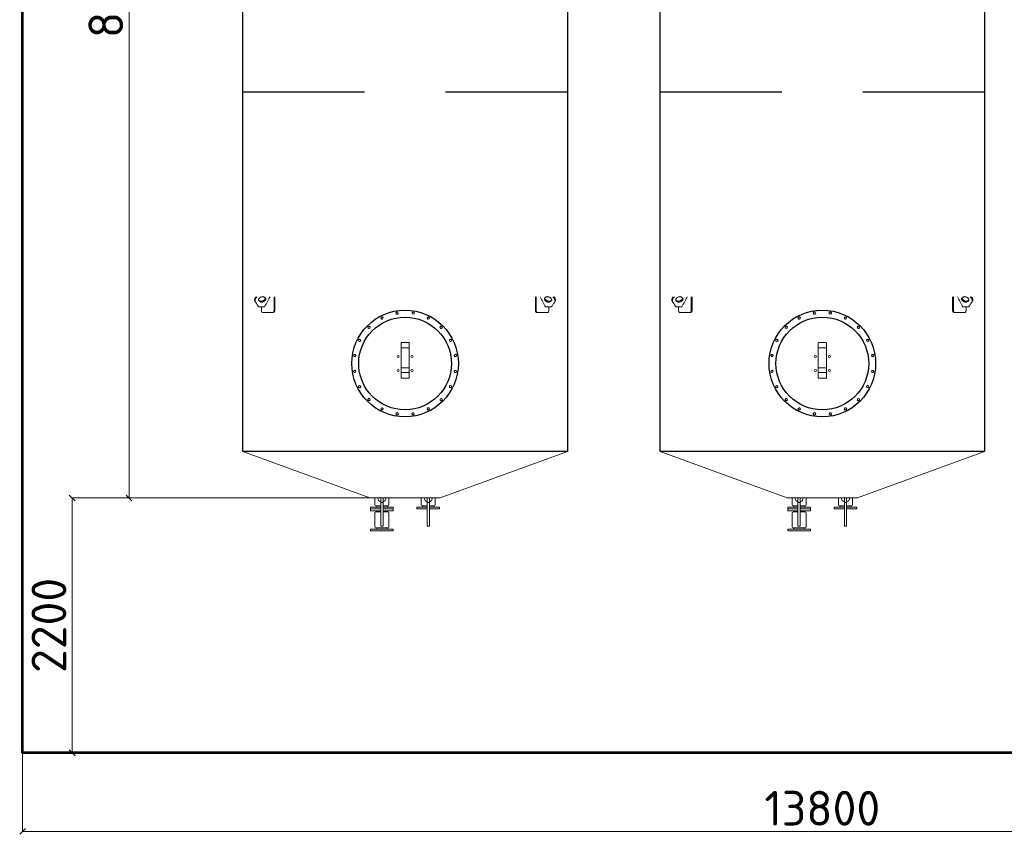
# Model space of a CAD drawing. Header units: millimetres. Extents: x -34827 to 118056, y 11959 to 116489.
# Tile 26 of 105: x 30030 to 38525, y 20990 to 28019. Entities that reach past the tile are written whole.
import ezdxf

# ---------------------------------------------------------------- set-up
doc = ezdxf.new("R2010")
doc.units = ezdxf.units.MM
doc.linetypes.add('K5LT32774', pattern=[0])
doc.layers.add('Резервуар', color=7, linetype='Continuous')
doc.styles.get("Standard").update_dxf_attribs({"font": 'isocpeur.ttf'})
doc.dimstyles.new('Размер 1000', dxfattribs={"dimtxt": 300, "dimasz": 50, "dimexe": 0.18, "dimexo": 0.0625, "dimgap": 50, "dimtad": 1, "dimdec": 0, "dimrnd": 1, "dimzin": 0, "dimdsep": 46, "dimtxsty": 'Standard', "dimblk": 'OBLIQUE', "dimcen": -0.09, "dimclrd": 5, "dimclre": 5, "dimclrt": 5, "dimadec": 0, "dimazin": 0, "dimtfac": 1, "dimtdec": 0, "dimtofl": 0, "dimtmove": 0, "dimatfit": 3, "dimldrblk": 'OBLIQUE', "dimfxl": 1, "dimtolj": 1, "dimtzin": 0, "dimlwd": 13, "dimlwe": 13, "dimarcsym": 0})

# ---------------------------------------------------------------- blocks, each defined once
blk = doc.blocks.new('*U23')
at = {"layer": 'Резервуар', "lineweight": 20}
blk.add_lwpolyline([(-3.2, 9.9), (7, 7.7), (10.2, -2.2), (3.2, -9.9), (-7, -7.7), (-10.2, 2.2), (-3.2, 9.9)], dxfattribs=at)
at = {"layer": 'Резервуар', "color": 5, "lineweight": 20}
blk.add_circle((0, 0), 8.55, dxfattribs=at)
blk = doc.blocks.new('*U20')
at = {"layer": 'Резервуар', "color": 0, "linetype": 'ByBlock', "lineweight": -2, "transparency": 16777216}
for p, rotation in [((964668.2, -2833980), 17.99999999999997), ((964936.8, -2833937.4), 341.9999999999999), ((965067.7, -2833980), 323.9999999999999), ((964556.9, -2834060.9), 36), ((965179.1, -2834060.9), 306), ((964475.9, -2834172.3), 54), ((965260, -2834172.3), 288), ((964433.4, -2834303.2), 72), ((965302.6, -2834303.2), 269.9999999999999), ((964433.4, -2834440.8), 90), ((965302.6, -2834440.8), 251.9999999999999), ((964475.9, -2834571.8), 108), ((965260, -2834571.8), 234), ((964556.9, -2834683.1), 126), ((965179.1, -2834683.1), 216), ((964668.2, -2834764), 144), ((964799.1, -2834806.6), 162), ((964936.8, -2834806.6), 180), ((965067.7, -2834764), 197.9999999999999)]:
    blk.add_blockref('*U23', p, dxfattribs=dict(at, rotation=rotation))
blk.add_blockref('*U23', (964799.1, -2833937.4), dxfattribs=at)
blk = doc.blocks.new('*U21')
at = {"layer": 'Резервуар', "lineweight": 20}
blk.add_lwpolyline([(-3.2, 9.9), (7, 7.7), (10.2, -2.2), (3.2, -9.9), (-7, -7.7), (-10.2, 2.2), (-3.2, 9.9)], dxfattribs=at)
at = {"layer": 'Резервуар', "color": 5, "lineweight": 20}
blk.add_circle((0, 0), 8.55, dxfattribs=at)
blk = doc.blocks.new('*U22')
at = {"layer": 'Резервуар', "color": 0, "linetype": 'ByBlock', "lineweight": -2, "transparency": 16777216}
for p, rotation in [((964668.2, -2833980), 17.99999999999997), ((964936.8, -2833937.4), 341.9999999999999), ((965067.7, -2833980), 323.9999999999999), ((964556.9, -2834060.9), 36), ((965179.1, -2834060.9), 306), ((964475.9, -2834172.3), 54), ((965260, -2834172.3), 288), ((964433.4, -2834303.2), 72), ((965302.6, -2834303.2), 269.9999999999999), ((964433.4, -2834440.8), 90), ((965302.6, -2834440.8), 251.9999999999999), ((964475.9, -2834571.8), 108), ((965260, -2834571.8), 234), ((964556.9, -2834683.1), 126), ((965179.1, -2834683.1), 216), ((964668.2, -2834764), 144), ((964799.1, -2834806.6), 162), ((964936.8, -2834806.6), 180), ((965067.7, -2834764), 197.9999999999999)]:
    blk.add_blockref('*U21', p, dxfattribs=dict(at, rotation=rotation))
blk.add_blockref('*U21', (964799.1, -2833937.4), dxfattribs=at)
blk = doc.blocks.new('_Oblique')
at = {"color": 0, "linetype": 'ByBlock', "lineweight": -2}
blk.add_line((-0.5, -0.5), (0.5, 0.5), dxfattribs=at)
blk = doc.blocks.new('*D33')
at = {"color": 5, "lineweight": 13, "transparency": 16777216}
for p, q in [((30055.2, 21692.5), (30055.2, 21014.9)), ((43855.2, 21692.5), (43855.2, 21014.9)), ((30055.2, 21015), (43855.2, 21015))]:
    blk.add_line(p, q, dxfattribs=at)
at = {"layer": 'Defpoints', "color": 0, "transparency": 16777216}
for p in [(30055.2, 21692.6), (43855.2, 21692.6), (43855.2, 21015)]:
    blk.add_point(p, dxfattribs=at)
at = {"color": 5, "lineweight": 13, "transparency": 16777216, "xscale": 50, "yscale": 50, "zscale": 50, "rotation": 180}
blk.add_blockref('_Oblique', (30055.2, 21015), dxfattribs=at)
at = {"color": 5, "lineweight": 13, "transparency": 16777216, "xscale": 50, "yscale": 50, "zscale": 50}
blk.add_blockref('_Oblique', (43855.2, 21015), dxfattribs=at)
at = {"color": 5, "transparency": 16777216, "insert": (36955.2, 21215), "char_height": 300, "attachment_point": 5}
blk.add_mtext('\\A1;13800', dxfattribs=at)
blk = doc.blocks.new('*D30')
at = {"color": 5, "lineweight": 13, "transparency": 16777216}
for p, q in [((33355.2, 23892.6), (30482.3, 23892.6)), ((30482.5, 23892.6), (30482.5, 21692.6)), ((33355.2, 21692.6), (30482.3, 21692.6))]:
    blk.add_line(p, q, dxfattribs=at)
at = {"layer": 'Defpoints', "color": 0, "transparency": 16777216}
for p in [(33355.2, 23892.6), (30482.5, 21692.6), (33355.2, 21692.6)]:
    blk.add_point(p, dxfattribs=at)
at = {"color": 5, "lineweight": 13, "transparency": 16777216, "xscale": 50, "yscale": 50, "zscale": 50}
for p, rotation in [((30482.5, 23892.6), 90), ((30482.5, 21692.6), 270)]:
    blk.add_blockref('_Oblique', p, dxfattribs=dict(at, rotation=rotation))
at = {"color": 5, "transparency": 16777216, "insert": (30282.5, 22792.6), "char_height": 300, "attachment_point": 5, "rotation": 90}
blk.add_mtext('\\A1;2200', dxfattribs=at)
blk = doc.blocks.new('*D31')
at = {"color": 5, "lineweight": 13, "transparency": 16777216}
for p, q in [((33051.6, 32692.6), (30973.2, 32692.6)), ((30973.4, 23892.6), (30973.4, 32692.6)), ((31075.8, 23892.6), (30973.2, 23892.6))]:
    blk.add_line(p, q, dxfattribs=at)
at = {"layer": 'Defpoints', "color": 0, "transparency": 16777216}
for p in [(30973.4, 32692.6), (33051.6, 32692.6), (31075.9, 23892.6)]:
    blk.add_point(p, dxfattribs=at)
at = {"color": 5, "lineweight": 13, "transparency": 16777216, "xscale": 50, "yscale": 50, "zscale": 50}
for p, rotation in [((30973.4, 32692.6), 90), ((30973.4, 23892.6), 270)]:
    blk.add_blockref('_Oblique', p, dxfattribs=dict(at, rotation=rotation))
at = {"color": 5, "transparency": 16777216, "insert": (30773.4, 28292.6), "char_height": 300, "attachment_point": 5, "rotation": 90}
blk.add_mtext('\\A1;8800', dxfattribs=at)

msp = doc.modelspace()

# ---------------------------------------------------------------- linework, layer by layer
at = {"lineweight": 53}
msp.add_lwpolyline([(30055.2173, 33692.6047), (43855.2173, 33692.6047), (43855.2173, 21692.6047), (30055.2173, 21692.6047)], close=True, dxfattribs=at)
at = {"layer": 'Резервуар', "color": 6}
for p, q in [((33005.2173, 27392.6047), (31955.2173, 27392.6047)), ((34755.2173, 27392.6047), (33705.2173, 27392.6047)), ((36605.2173, 27392.6047), (35555.2173, 27392.6047)), ((38355.2173, 27392.6047), (37305.2173, 27392.6047))]:
    msp.add_line(p, q, dxfattribs=at)
at = {"layer": 'Резервуар', "color": 6, "lineweight": 20}
for p, q in [((33105.2173, 23823.6047), (33105.2173, 23813.6047)), ((33205.2173, 23823.6047), (33205.2173, 23813.6047)), ((36705.2173, 23823.6047), (36705.2173, 23813.6047)), ((36805.2173, 23823.6047), (36805.2173, 23813.6047)), ((33105.2173, 23623.6047), (33105.2173, 23633.6047)), ((33205.2173, 23623.6047), (33205.2173, 23633.6047)), ((36705.2173, 23623.6047), (36705.2173, 23633.6047)), ((36805.2173, 23623.6047), (36805.2173, 23633.6047))]:
    msp.add_line(p, q, dxfattribs=at)
at = {"layer": 'Резервуар', "color": 6, "linetype": 'K5LT32774', "lineweight": 20}
for p, q in [((33605.2173, 23823.6047), (33605.2173, 23813.6047)), ((37205.2173, 23823.6047), (37205.2173, 23813.6047))]:
    msp.add_line(p, q, dxfattribs=at)
at = {"layer": 'Резервуар', "color": 6}
for points in [[(31955.2173, 24292.6047), (31955.2173, 32292.6047), (34755.2173, 32292.6047), (34755.2173, 24292.6047)], [(35555.2173, 24292.6047), (35555.2173, 32292.6047), (38355.2173, 32292.6047), (38355.2173, 24292.6047)]]:
    msp.add_lwpolyline(points, close=True, dxfattribs=at)
at = {"layer": 'Резервуар', "color": 6, "lineweight": 20}
for points in [[(33320.2173, 25229.4961), (33320.2173, 25223.7833), (33320.2173, 25186.3181)], [(36920.2173, 25229.4961), (36920.2173, 25223.7833), (36920.2173, 25186.3181)], [(33320.2173, 24975.0068), (33320.2173, 24925.2858), (33390.2173, 24925.2858), (33390.2173, 24975.0068), (33390.2173, 25014.2016)], [(33320.2173, 25014.2016), (33320.2173, 24975.0068), (33390.2173, 24975.0068)], [(36920.2173, 24975.0068), (36920.2173, 24925.2858), (36990.2173, 24925.2858), (36990.2173, 24975.0068), (36990.2173, 25014.2016)], [(36920.2173, 25014.2016), (36920.2173, 24975.0068), (36990.2173, 24975.0068)], [(31955.2173, 24292.6047), (33051.6227, 23892.6047), (33658.8119, 23892.6047), (34755.2173, 24292.6047)], [(35555.2173, 24292.6047), (36651.6227, 23892.6047), (37258.8119, 23892.6047), (38355.2173, 24292.6047)], [(33165.2173, 23647.6047), (33165.2173, 23853.6047), (33145.2173, 23853.6047), (33145.2173, 23647.6047), (33165.2173, 23647.6047), (33165.2173, 23853.6047), (33165.2173, 23892.6047)], [(33145.2173, 23647.6047), (33145.2173, 23853.6047), (33145.2173, 23892.6047)], [(33545.2173, 23853.6047), (33545.2173, 23647.6047), (33565.2173, 23647.6047), (33565.2173, 23853.6047), (33565.2173, 23892.6047)], [(36765.2173, 23647.6047), (36765.2173, 23853.6047), (36745.2173, 23853.6047), (36745.2173, 23647.6047), (36765.2173, 23647.6047), (36765.2173, 23853.6047), (36765.2173, 23892.6047)], [(36745.2173, 23647.6047), (36745.2173, 23853.6047), (36745.2173, 23892.6047)], [(37145.2173, 23853.6047), (37145.2173, 23647.6047), (37165.2173, 23647.6047), (37165.2173, 23853.6047), (37165.2173, 23892.6047)], [(33145.2173, 23797.6047), (33057.2173, 23797.6047), (33057.2173, 23813.6047), (33145.2173, 23813.6047)], [(33057.2173, 23813.6047), (33057.2173, 23797.6047), (33057.2173, 23781.6047), (33145.2173, 23781.6047)], [(33165.2173, 23813.6047), (33253.2173, 23813.6047), (33253.2173, 23797.6047), (33165.2173, 23797.6047)], [(33253.2173, 23813.6047), (33253.2173, 23797.6047), (33253.2173, 23781.6047), (33165.2173, 23781.6047)], [(33545.2173, 23797.6047), (33457.2173, 23797.6047), (33457.2173, 23813.6047), (33545.2173, 23813.6047)], [(33565.2173, 23813.6047), (33653.2173, 23813.6047), (33653.2173, 23797.6047), (33565.2173, 23797.6047)], [(36745.2173, 23797.6047), (36657.2173, 23797.6047), (36657.2173, 23813.6047), (36745.2173, 23813.6047)], [(36657.2173, 23813.6047), (36657.2173, 23797.6047), (36657.2173, 23781.6047), (36745.2173, 23781.6047)], [(36765.2173, 23813.6047), (36853.2173, 23813.6047), (36853.2173, 23797.6047), (36765.2173, 23797.6047)], [(36853.2173, 23813.6047), (36853.2173, 23797.6047), (36853.2173, 23781.6047), (36765.2173, 23781.6047)], [(37145.2173, 23797.6047), (37057.2173, 23797.6047), (37057.2173, 23813.6047), (37145.2173, 23813.6047)], [(37165.2173, 23813.6047), (37253.2173, 23813.6047), (37253.2173, 23797.6047), (37165.2173, 23797.6047)]]:
    msp.add_lwpolyline(points, dxfattribs=at)
for points in [[(33095.2173, 23892.6047), (33095.2173, 23833.6047, 0.414213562), (33105.2173, 23823.6047), (33145.2173, 23823.6047)], [(33215.2173, 23892.6047), (33215.2173, 23833.6047, -0.414213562), (33205.2173, 23823.6047), (33165.2173, 23823.6047)], [(33495.2173, 23892.6047), (33495.2173, 23833.6047, 0.414213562), (33505.2173, 23823.6047), (33545.2173, 23823.6047), (33505.2173, 23823.6047), (33505.2173, 23813.6047)], [(33565.2173, 23823.6047), (33605.2173, 23823.6047, 0.414213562), (33615.2173, 23833.6047), (33615.2173, 23892.6047)], [(36695.2173, 23892.6047), (36695.2173, 23833.6047, 0.414213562), (36705.2173, 23823.6047), (36745.2173, 23823.6047)], [(36815.2173, 23892.6047), (36815.2173, 23833.6047, -0.414213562), (36805.2173, 23823.6047), (36765.2173, 23823.6047)], [(37095.2173, 23892.6047), (37095.2173, 23833.6047, 0.414213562), (37105.2173, 23823.6047), (37145.2173, 23823.6047), (37105.2173, 23823.6047), (37105.2173, 23813.6047)], [(37165.2173, 23823.6047), (37205.2173, 23823.6047, 0.414213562), (37215.2173, 23833.6047), (37215.2173, 23892.6047)], [(33145.2173, 23771.6047), (33105.2173, 23771.6047, 0.413675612), (33095.2173, 23761.6047)], [(33095.2173, 23643.6047), (33095.2173, 23761.6047), (33095.2173, 23643.6047, 0.414213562), (33105.2173, 23633.6047), (33205.2173, 23633.6047, 0.414213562), (33215.2173, 23643.6047), (33215.2173, 23761.6047), (33215.2173, 23643.6047)], [(33215.2173, 23761.6047, 0.414213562), (33205.2173, 23771.6047), (33165.2173, 23771.6047)], [(36745.2173, 23771.6047), (36705.2173, 23771.6047, 0.413675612), (36695.2173, 23761.6047)], [(36695.2173, 23643.6047), (36695.2173, 23761.6047), (36695.2173, 23643.6047, 0.414213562), (36705.2173, 23633.6047), (36805.2173, 23633.6047, 0.414213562), (36815.2173, 23643.6047), (36815.2173, 23761.6047), (36815.2173, 23643.6047)], [(36815.2173, 23761.6047, 0.414213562), (36805.2173, 23771.6047), (36765.2173, 23771.6047)]]:
    msp.add_lwpolyline(points, format="xyb", dxfattribs=at)
at = {"layer": 'Резервуар', "color": 6, "linetype": 'K5LT32774', "lineweight": 20}
for points in [[(33565.2173, 23853.6047), (33545.2173, 23853.6047), (33545.2173, 23892.6047)], [(37165.2173, 23853.6047), (37145.2173, 23853.6047), (37145.2173, 23892.6047)]]:
    msp.add_lwpolyline(points, dxfattribs=at)
at = {"layer": 'Резервуар', "color": 6, "lineweight": 20}
for points in [[(33105.2173, 23781.6047), (33105.2173, 23771.6047)], [(33205.2173, 23781.6047), (33205.2173, 23771.6047)], [(36705.2173, 23781.6047), (36705.2173, 23771.6047)], [(36805.2173, 23781.6047), (36805.2173, 23771.6047)], [(33057.2173, 23623.6047), (33057.2173, 23607.6047), (33253.2173, 23607.6047), (33253.2173, 23623.6047)], [(36657.2173, 23623.6047), (36657.2173, 23607.6047), (36853.2173, 23607.6047), (36853.2173, 23623.6047)]]:
    msp.add_lwpolyline(points, close=True, dxfattribs=at)
at = {"layer": 'Резервуар', "color": 6, "lineweight": 30}
for centre, radius in [((33355.2173, 25052.6047), 460), ((36955.2173, 25052.6047), 460), ((33355.2173, 25052.6047), 400), ((36955.2173, 25052.6047), 400)]:
    msp.add_circle(centre, radius, dxfattribs=at)
at = {"layer": 'Резервуар', "color": 6, "lineweight": 20}
for centre in [(33295.1132, 25112.7087), (33415.3214, 25112.7087), (36895.1132, 25112.7087), (37015.3214, 25112.7087), (33295.1132, 24992.5006), (33415.3214, 24992.5006), (36895.1132, 24992.5006), (37015.3214, 24992.5006)]:
    msp.add_circle(centre, 9, dxfattribs=at)
for centre, start, end in [((33155.2173, 23892.6047), 180, 253.3984504), ((33155.2173, 23892.6047), 286.6015496, 0), ((33555.2173, 23892.6047), 180, 253.3984504), ((33555.2173, 23892.6047), 286.6015496, 0), ((36755.2173, 23892.6047), 180, 253.3984504), ((36755.2173, 23892.6047), 286.6015496, 0), ((37155.2173, 23892.6047), 180, 253.3984504), ((37155.2173, 23892.6047), 286.6015496, 0)]:
    msp.add_arc(centre, 35, start, end, dxfattribs=at)
for points, knots in [([(32068.6309, 25627.6047), (32067.3273, 25626.0423), (32064.3965, 25622.1951), (32060.6945, 25615.8783), (32058.0509, 25608.8555), (32057.0274, 25602.245), (32057.4409, 25596.0664), (32059.0248, 25592.486), (32059.796, 25590.7428), (32068.8986, 25576.5716), (32078.0012, 25562.4004), (32087.1038, 25548.2292), (32088.3922, 25546.7322), (32090.7407, 25544.0033), (32097.3039, 25540.8381), (32102.5069, 25540.4448), (32106.0909, 25540.1739), (32118.1654, 25540.1739), (32130.2399, 25540.1739), (32142.3144, 25540.1739), (32160.1574, 25572.7707), (32178.0004, 25605.3675), (32190.1726, 25627.6047)], [2.836165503, 2.836165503, 2.836165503, 2.836165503, 2.897153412, 2.980999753, 3.054971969, 3.12077204, 3.180650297, 3.237462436, 3.237462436, 3.237462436, 4.237462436, 4.237462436, 4.237462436, 4.296097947, 4.344350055, 4.451166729, 4.451166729, 4.451166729, 5.451166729, 5.451166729, 5.451166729, 6.451166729, 6.451166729, 6.451166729, 6.451166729]), ([(32079.2447, 25627.6047), (32077.6831, 25626.1601), (32073.9373, 25622.4147), (32068.8411, 25616.1035), (32064.5651, 25608.8072), (32061.9215, 25601.7844), (32060.898, 25595.1739), (32061.2374, 25590.1013), (32062.112, 25587.4486), (32062.3958, 25586.6954)], [8.1896333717, 8.1896333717, 8.1896333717, 8.1896333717, 8.2534066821, 8.3483201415, 8.4321664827, 8.5061386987, 8.5719387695, 8.6318170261, 8.6559622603, 8.6559622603, 8.6559622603, 8.6559622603]), ([(32148.4985, 25619.3461), (32149.5964, 25618.4757), (32152.0473, 25616.5326), (32153.6146, 25611.9508), (32153.1824, 25607.0018), (32151.2127, 25602.0524), (32147.6277, 25596.9243), (32142.384, 25591.8663), (32135.6573, 25587.3607), (32128.0874, 25584.0364), (32120.5817, 25582.2832), (32114.0367, 25582.2193), (32109.4066, 25583.2541), (32107.254, 25584.4801), (32106.6065, 25584.8489), (32102.7624, 25587.3246), (32098.9184, 25589.8002), (32095.0743, 25592.2759), (32093.9764, 25593.1463), (32091.5254, 25595.0893), (32089.9582, 25599.6712), (32090.3904, 25604.6202), (32092.3601, 25609.5696), (32095.945, 25614.6974), (32101.1893, 25619.7568), (32107.9133, 25624.2562), (32115.4935, 25627.6045), (32122.9407, 25629.2739), (32130.3245, 25629.603), (32134.6501, 25627.7599), (32136.9663, 25626.773), (32140.8104, 25624.2974), (32144.6544, 25621.8217), (32148.4985, 25619.3461)], [0, 0, 0, 0, 0.041440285, 0.092509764, 0.136737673, 0.188598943, 0.250358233, 0.323169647, 0.405938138, 0.491962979, 0.569936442, 0.635369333, 0.68721333, 0.709517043, 0.709517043, 0.709517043, 1.709517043, 1.709517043, 1.709517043, 1.750957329, 1.802026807, 1.846254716, 1.898115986, 1.959875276, 2.03268669, 2.115455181, 2.201480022, 2.279453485, 2.344107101, 2.41863584, 2.41863584, 2.41863584, 3.41863584, 3.41863584, 3.41863584, 3.41863584]), ([(32149.4497, 25618.5808), (32149.5814, 25617.1653), (32149.286, 25614.008), (32147.3422, 25609.1235), (32143.7571, 25603.9954), (32138.5134, 25598.9374), (32131.7867, 25594.4317), (32124.2168, 25591.1075), (32116.7111, 25589.3543), (32110.1661, 25589.2904), (32105.5361, 25590.3252), (32103.3834, 25591.5512), (32102.7359, 25591.92), (32098.8918, 25594.3956), (32095.0478, 25596.8713), (32091.2037, 25599.3469), (32090.8897, 25599.5711), (32090.5756, 25599.7953), (32090.2616, 25600.0194)], [0, 0, 0, 0, 0.042158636, 0.094019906, 0.155779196, 0.22859061, 0.311359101, 0.397383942, 0.475357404, 0.540790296, 0.592634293, 0.614938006, 0.614938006, 0.614938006, 1.614938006, 1.614938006, 1.614938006, 2.614938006, 2.614938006, 2.614938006, 2.614938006]), ([(32231.2173, 25627.6047), (32231.2173, 25589.2713), (32231.2173, 25550.938), (32231.2173, 25512.6047), (32231.2173, 25511.7656), (32231.1558, 25510.1541), (32230.9167, 25508.0283), (32230.6121, 25506.2955), (32230.2409, 25504.6644), (32229.7547, 25502.9968), (32229.1359, 25501.3325), (32228.4874, 25499.9036), (32227.8163, 25498.659), (32227.1106, 25497.5452), (32226.3167, 25496.4788), (32225.4388, 25495.4946), (32224.572, 25494.7041), (32223.7258, 25494.0664), (32223.0135, 25493.6281), (32222.2897, 25493.2679), (32221.807, 25493.0752), (32221.2918, 25492.904), (32220.8266, 25492.7777), (32220.2047, 25492.6639), (32219.6794, 25492.6132), (32219.3444, 25492.6047), (32219.2251, 25492.6047), (32217.1022, 25492.6047), (32214.9793, 25492.6047), (32212.8564, 25492.6047), (32213.2925, 25492.6047), (32214.1021, 25492.6797), (32215.2818, 25492.9936), (32216.3188, 25493.4415), (32217.2626, 25493.9995), (32218.1062, 25494.6239), (32218.8071, 25495.2527), (32219.4817, 25495.9494), (32220.2106, 25496.8082), (32221.1345, 25498.1127), (32222.0346, 25499.7051), (32222.7606, 25501.3203), (32223.3201, 25502.8236), (32223.7756, 25504.3065), (32224.2068, 25506.0744), (32224.4886, 25507.6643), (32224.728, 25509.5816), (32224.8322, 25511.1017), (32224.8492, 25512.2888), (32224.8492, 25512.6047)], [4.28125, 4.28125, 4.28125, 4.28125, 5, 5, 5, 5.080128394, 5.153904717, 5.206146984, 5.252313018, 5.320236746, 5.382728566, 5.438760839, 5.490849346, 5.542115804, 5.593097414, 5.652841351, 5.710276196, 5.750312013, 5.800934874, 5.831428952, 5.870863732, 5.880286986, 5.915805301, 5.946869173, 5.981143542, 6, 6, 6, 7, 7, 7, 7.070109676, 7.130029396, 7.191234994, 7.241266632, 7.289810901, 7.338315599, 7.367962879, 7.416097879, 7.480180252, 7.560174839, 7.624226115, 7.672298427, 7.728683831, 7.78293711, 7.854167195, 7.886619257, 7.969832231, 8, 8, 8, 8]), ([(34479.2173, 25627.6047), (34479.2173, 25589.2713), (34479.2173, 25550.938), (34479.2173, 25512.6047), (34479.2173, 25511.7656), (34479.2788, 25510.1541), (34479.5179, 25508.0283), (34479.8224, 25506.2955), (34480.1937, 25504.6644), (34480.6799, 25502.9968), (34481.2987, 25501.3325), (34481.9472, 25499.9036), (34482.6182, 25498.659), (34483.324, 25497.5452), (34484.1179, 25496.4788), (34484.9958, 25495.4946), (34485.8626, 25494.7041), (34486.7088, 25494.0664), (34487.4211, 25493.6281), (34488.1449, 25493.2679), (34488.6275, 25493.0752), (34489.1428, 25492.904), (34489.608, 25492.7777), (34490.2299, 25492.6639), (34490.7552, 25492.6132), (34491.0901, 25492.6047), (34491.2095, 25492.6047), (34493.3324, 25492.6047), (34495.4553, 25492.6047), (34497.5782, 25492.6047), (34497.1421, 25492.6047), (34496.3325, 25492.6797), (34495.1528, 25492.9936), (34494.1157, 25493.4415), (34493.1719, 25493.9995), (34492.3284, 25494.6239), (34491.6275, 25495.2527), (34490.9528, 25495.9494), (34490.224, 25496.8082), (34489.3001, 25498.1127), (34488.4, 25499.7051), (34487.6739, 25501.3203), (34487.1145, 25502.8236), (34486.659, 25504.3065), (34486.2277, 25506.0744), (34485.946, 25507.6643), (34485.7066, 25509.5816), (34485.6024, 25511.1017), (34485.5854, 25512.2888), (34485.5854, 25512.6047)], [4.28125, 4.28125, 4.28125, 4.28125, 5, 5, 5, 5.080128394, 5.153904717, 5.206146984, 5.252313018, 5.320236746, 5.382728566, 5.438760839, 5.490849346, 5.542115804, 5.593097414, 5.652841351, 5.710276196, 5.750312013, 5.800934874, 5.831428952, 5.870863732, 5.880286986, 5.915805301, 5.946869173, 5.981143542, 6, 6, 6, 7, 7, 7, 7.070109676, 7.130029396, 7.191234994, 7.241266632, 7.289810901, 7.338315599, 7.367962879, 7.416097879, 7.480180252, 7.560174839, 7.624226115, 7.672298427, 7.728683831, 7.78293711, 7.854167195, 7.886619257, 7.969832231, 8, 8, 8, 8]), ([(34641.8037, 25627.6047), (34643.1073, 25626.0423), (34646.0381, 25622.1951), (34649.74, 25615.8783), (34652.3837, 25608.8555), (34653.4072, 25602.245), (34652.9937, 25596.0664), (34651.4098, 25592.486), (34650.6386, 25590.7428), (34641.536, 25576.5716), (34632.4334, 25562.4004), (34623.3307, 25548.2292), (34622.0424, 25546.7322), (34619.6938, 25544.0033), (34613.1307, 25540.8381), (34607.9277, 25540.4448), (34604.3437, 25540.1739), (34592.2692, 25540.1739), (34580.1947, 25540.1739), (34568.1202, 25540.1739), (34552.1675, 25569.3175), (34536.2147, 25598.4611), (34520.262, 25627.6047)], [2.836165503, 2.836165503, 2.836165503, 2.836165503, 2.897153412, 2.980999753, 3.054971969, 3.12077204, 3.180650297, 3.237462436, 3.237462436, 3.237462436, 4.237462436, 4.237462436, 4.237462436, 4.296097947, 4.344350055, 4.451166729, 4.451166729, 4.451166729, 5.451166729, 5.451166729, 5.451166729, 6.34522909, 6.34522909, 6.34522909, 6.34522909]), ([(34561.9361, 25619.3461), (34560.8382, 25618.4757), (34558.3872, 25616.5326), (34556.82, 25611.9508), (34557.2522, 25607.0018), (34559.2218, 25602.0524), (34562.8069, 25596.9243), (34568.0506, 25591.8663), (34574.7772, 25587.3607), (34582.3472, 25584.0364), (34589.8529, 25582.2832), (34596.3979, 25582.2193), (34601.0279, 25583.2541), (34603.1806, 25584.4801), (34603.8281, 25584.8489), (34607.6722, 25587.3246), (34611.5162, 25589.8002), (34615.3603, 25592.2759), (34616.4582, 25593.1463), (34618.9091, 25595.0893), (34620.4764, 25599.6712), (34620.0442, 25604.6202), (34618.0745, 25609.5696), (34614.4896, 25614.6974), (34609.2453, 25619.7568), (34602.5213, 25624.2562), (34594.9411, 25627.6045), (34587.4939, 25629.2739), (34580.1101, 25629.603), (34575.7845, 25627.7599), (34573.4683, 25626.773), (34569.6242, 25624.2974), (34565.7802, 25621.8217), (34561.9361, 25619.3461)], [0, 0, 0, 0, 0.041440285, 0.092509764, 0.136737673, 0.188598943, 0.250358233, 0.323169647, 0.405938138, 0.491962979, 0.569936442, 0.635369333, 0.68721333, 0.709517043, 0.709517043, 0.709517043, 1.709517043, 1.709517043, 1.709517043, 1.750957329, 1.802026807, 1.846254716, 1.898115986, 1.959875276, 2.03268669, 2.115455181, 2.201480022, 2.279453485, 2.344107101, 2.41863584, 2.41863584, 2.41863584, 3.41863584, 3.41863584, 3.41863584, 3.41863584]), ([(34560.9849, 25618.5808), (34560.8531, 25617.1653), (34561.1486, 25614.008), (34563.0924, 25609.1235), (34566.6775, 25603.9954), (34571.9212, 25598.9374), (34578.6478, 25594.4317), (34586.2178, 25591.1075), (34593.7235, 25589.3543), (34600.2685, 25589.2904), (34604.8985, 25590.3252), (34607.0512, 25591.5512), (34607.6987, 25591.92), (34611.5428, 25594.3956), (34615.3868, 25596.8713), (34619.2309, 25599.3469), (34619.5449, 25599.5711), (34619.8589, 25599.7953), (34620.173, 25600.0194)], [0, 0, 0, 0, 0.042158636, 0.094019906, 0.155779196, 0.22859061, 0.311359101, 0.397383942, 0.475357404, 0.540790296, 0.592634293, 0.614938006, 0.614938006, 0.614938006, 1.614938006, 1.614938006, 1.614938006, 2.614938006, 2.614938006, 2.614938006, 2.614938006]), ([(34631.1899, 25627.6047), (34632.7515, 25626.1601), (34636.4973, 25622.4147), (34641.5935, 25616.1035), (34645.8695, 25608.8072), (34648.5131, 25601.7844), (34649.5366, 25595.1739), (34649.1971, 25590.1013), (34648.3226, 25587.4486), (34648.0388, 25586.6954)], [8.1896333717, 8.1896333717, 8.1896333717, 8.1896333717, 8.2534066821, 8.3483201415, 8.4321664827, 8.5061386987, 8.5719387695, 8.6318170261, 8.6559622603, 8.6559622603, 8.6559622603, 8.6559622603]), ([(35668.6309, 25627.6047), (35667.3273, 25626.0423), (35664.3965, 25622.1951), (35660.6945, 25615.8783), (35658.0509, 25608.8555), (35657.0274, 25602.245), (35657.4409, 25596.0664), (35659.0248, 25592.486), (35659.796, 25590.7428), (35668.8986, 25576.5716), (35678.0012, 25562.4004), (35687.1038, 25548.2292), (35688.3922, 25546.7322), (35690.7407, 25544.0033), (35697.3039, 25540.8381), (35702.5069, 25540.4448), (35706.0909, 25540.1739), (35718.1654, 25540.1739), (35730.2399, 25540.1739), (35742.3144, 25540.1739), (35760.1574, 25572.7707), (35778.0004, 25605.3675), (35790.1726, 25627.6047)], [2.836165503, 2.836165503, 2.836165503, 2.836165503, 2.897153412, 2.980999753, 3.054971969, 3.12077204, 3.180650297, 3.237462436, 3.237462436, 3.237462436, 4.237462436, 4.237462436, 4.237462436, 4.296097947, 4.344350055, 4.451166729, 4.451166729, 4.451166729, 5.451166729, 5.451166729, 5.451166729, 6.451166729, 6.451166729, 6.451166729, 6.451166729]), ([(35679.2447, 25627.6047), (35677.6831, 25626.1601), (35673.9373, 25622.4147), (35668.8411, 25616.1035), (35664.5651, 25608.8072), (35661.9215, 25601.7844), (35660.898, 25595.1739), (35661.2374, 25590.1013), (35662.112, 25587.4486), (35662.3958, 25586.6954)], [8.1896333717, 8.1896333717, 8.1896333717, 8.1896333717, 8.2534066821, 8.3483201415, 8.4321664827, 8.5061386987, 8.5719387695, 8.6318170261, 8.6559622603, 8.6559622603, 8.6559622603, 8.6559622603]), ([(35748.4985, 25619.3461), (35749.5964, 25618.4757), (35752.0473, 25616.5326), (35753.6146, 25611.9508), (35753.1824, 25607.0018), (35751.2127, 25602.0524), (35747.6277, 25596.9243), (35742.384, 25591.8663), (35735.6573, 25587.3607), (35728.0874, 25584.0364), (35720.5817, 25582.2832), (35714.0367, 25582.2193), (35709.4066, 25583.2541), (35707.254, 25584.4801), (35706.6065, 25584.8489), (35702.7624, 25587.3246), (35698.9184, 25589.8002), (35695.0743, 25592.2759), (35693.9764, 25593.1463), (35691.5254, 25595.0893), (35689.9582, 25599.6712), (35690.3904, 25604.6202), (35692.3601, 25609.5696), (35695.945, 25614.6974), (35701.1893, 25619.7568), (35707.9133, 25624.2562), (35715.4935, 25627.6045), (35722.9407, 25629.2739), (35730.3245, 25629.603), (35734.6501, 25627.7599), (35736.9663, 25626.773), (35740.8104, 25624.2974), (35744.6544, 25621.8217), (35748.4985, 25619.3461)], [0, 0, 0, 0, 0.041440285, 0.092509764, 0.136737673, 0.188598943, 0.250358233, 0.323169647, 0.405938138, 0.491962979, 0.569936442, 0.635369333, 0.68721333, 0.709517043, 0.709517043, 0.709517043, 1.709517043, 1.709517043, 1.709517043, 1.750957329, 1.802026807, 1.846254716, 1.898115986, 1.959875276, 2.03268669, 2.115455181, 2.201480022, 2.279453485, 2.344107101, 2.41863584, 2.41863584, 2.41863584, 3.41863584, 3.41863584, 3.41863584, 3.41863584]), ([(35749.4497, 25618.5808), (35749.5814, 25617.1653), (35749.286, 25614.008), (35747.3422, 25609.1235), (35743.7571, 25603.9954), (35738.5134, 25598.9374), (35731.7867, 25594.4317), (35724.2168, 25591.1075), (35716.7111, 25589.3543), (35710.1661, 25589.2904), (35705.5361, 25590.3252), (35703.3834, 25591.5512), (35702.7359, 25591.92), (35698.8918, 25594.3956), (35695.0478, 25596.8713), (35691.2037, 25599.3469), (35690.8897, 25599.5711), (35690.5756, 25599.7953), (35690.2616, 25600.0194)], [0, 0, 0, 0, 0.042158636, 0.094019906, 0.155779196, 0.22859061, 0.311359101, 0.397383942, 0.475357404, 0.540790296, 0.592634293, 0.614938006, 0.614938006, 0.614938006, 1.614938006, 1.614938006, 1.614938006, 2.614938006, 2.614938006, 2.614938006, 2.614938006]), ([(35831.2173, 25627.6047), (35831.2173, 25589.2713), (35831.2173, 25550.938), (35831.2173, 25512.6047), (35831.2173, 25511.7656), (35831.1558, 25510.1541), (35830.9167, 25508.0283), (35830.6121, 25506.2955), (35830.2409, 25504.6644), (35829.7547, 25502.9968), (35829.1359, 25501.3325), (35828.4874, 25499.9036), (35827.8163, 25498.659), (35827.1106, 25497.5452), (35826.3167, 25496.4788), (35825.4388, 25495.4946), (35824.572, 25494.7041), (35823.7258, 25494.0664), (35823.0135, 25493.6281), (35822.2897, 25493.2679), (35821.807, 25493.0752), (35821.2918, 25492.904), (35820.8266, 25492.7777), (35820.2047, 25492.6639), (35819.6794, 25492.6132), (35819.3444, 25492.6047), (35819.2251, 25492.6047), (35817.1022, 25492.6047), (35814.9793, 25492.6047), (35812.8564, 25492.6047), (35813.2925, 25492.6047), (35814.1021, 25492.6797), (35815.2818, 25492.9936), (35816.3188, 25493.4415), (35817.2626, 25493.9995), (35818.1062, 25494.6239), (35818.8071, 25495.2527), (35819.4817, 25495.9494), (35820.2106, 25496.8082), (35821.1345, 25498.1127), (35822.0346, 25499.7051), (35822.7606, 25501.3203), (35823.3201, 25502.8236), (35823.7756, 25504.3065), (35824.2068, 25506.0744), (35824.4886, 25507.6643), (35824.728, 25509.5816), (35824.8322, 25511.1017), (35824.8492, 25512.2888), (35824.8492, 25512.6047)], [4.28125, 4.28125, 4.28125, 4.28125, 5, 5, 5, 5.080128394, 5.153904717, 5.206146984, 5.252313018, 5.320236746, 5.382728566, 5.438760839, 5.490849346, 5.542115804, 5.593097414, 5.652841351, 5.710276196, 5.750312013, 5.800934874, 5.831428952, 5.870863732, 5.880286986, 5.915805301, 5.946869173, 5.981143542, 6, 6, 6, 7, 7, 7, 7.070109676, 7.130029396, 7.191234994, 7.241266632, 7.289810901, 7.338315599, 7.367962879, 7.416097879, 7.480180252, 7.560174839, 7.624226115, 7.672298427, 7.728683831, 7.78293711, 7.854167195, 7.886619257, 7.969832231, 8, 8, 8, 8]), ([(38079.2173, 25627.6047), (38079.2173, 25589.2713), (38079.2173, 25550.938), (38079.2173, 25512.6047), (38079.2173, 25511.7656), (38079.2788, 25510.1541), (38079.5179, 25508.0283), (38079.8224, 25506.2955), (38080.1937, 25504.6644), (38080.6799, 25502.9968), (38081.2987, 25501.3325), (38081.9472, 25499.9036), (38082.6182, 25498.659), (38083.324, 25497.5452), (38084.1179, 25496.4788), (38084.9958, 25495.4946), (38085.8626, 25494.7041), (38086.7088, 25494.0664), (38087.4211, 25493.6281), (38088.1449, 25493.2679), (38088.6275, 25493.0752), (38089.1428, 25492.904), (38089.608, 25492.7777), (38090.2299, 25492.6639), (38090.7552, 25492.6132), (38091.0901, 25492.6047), (38091.2095, 25492.6047), (38093.3324, 25492.6047), (38095.4553, 25492.6047), (38097.5782, 25492.6047), (38097.1421, 25492.6047), (38096.3325, 25492.6797), (38095.1528, 25492.9936), (38094.1157, 25493.4415), (38093.1719, 25493.9995), (38092.3284, 25494.6239), (38091.6275, 25495.2527), (38090.9528, 25495.9494), (38090.224, 25496.8082), (38089.3001, 25498.1127), (38088.4, 25499.7051), (38087.6739, 25501.3203), (38087.1145, 25502.8236), (38086.659, 25504.3065), (38086.2277, 25506.0744), (38085.946, 25507.6643), (38085.7066, 25509.5816), (38085.6024, 25511.1017), (38085.5854, 25512.2888), (38085.5854, 25512.6047)], [4.28125, 4.28125, 4.28125, 4.28125, 5, 5, 5, 5.080128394, 5.153904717, 5.206146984, 5.252313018, 5.320236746, 5.382728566, 5.438760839, 5.490849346, 5.542115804, 5.593097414, 5.652841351, 5.710276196, 5.750312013, 5.800934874, 5.831428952, 5.870863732, 5.880286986, 5.915805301, 5.946869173, 5.981143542, 6, 6, 6, 7, 7, 7, 7.070109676, 7.130029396, 7.191234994, 7.241266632, 7.289810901, 7.338315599, 7.367962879, 7.416097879, 7.480180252, 7.560174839, 7.624226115, 7.672298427, 7.728683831, 7.78293711, 7.854167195, 7.886619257, 7.969832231, 8, 8, 8, 8]), ([(38241.8037, 25627.6047), (38243.1073, 25626.0423), (38246.0381, 25622.1951), (38249.74, 25615.8783), (38252.3837, 25608.8555), (38253.4072, 25602.245), (38252.9937, 25596.0664), (38251.4098, 25592.486), (38250.6386, 25590.7428), (38241.536, 25576.5716), (38232.4334, 25562.4004), (38223.3307, 25548.2292), (38222.0424, 25546.7322), (38219.6938, 25544.0033), (38213.1307, 25540.8381), (38207.9277, 25540.4448), (38204.3437, 25540.1739), (38192.2692, 25540.1739), (38180.1947, 25540.1739), (38168.1202, 25540.1739), (38152.1675, 25569.3175), (38136.2147, 25598.4611), (38120.262, 25627.6047)], [2.836165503, 2.836165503, 2.836165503, 2.836165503, 2.897153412, 2.980999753, 3.054971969, 3.12077204, 3.180650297, 3.237462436, 3.237462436, 3.237462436, 4.237462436, 4.237462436, 4.237462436, 4.296097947, 4.344350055, 4.451166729, 4.451166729, 4.451166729, 5.451166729, 5.451166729, 5.451166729, 6.34522909, 6.34522909, 6.34522909, 6.34522909]), ([(38161.9361, 25619.3461), (38160.8382, 25618.4757), (38158.3872, 25616.5326), (38156.82, 25611.9508), (38157.2522, 25607.0018), (38159.2218, 25602.0524), (38162.8069, 25596.9243), (38168.0506, 25591.8663), (38174.7772, 25587.3607), (38182.3472, 25584.0364), (38189.8529, 25582.2832), (38196.3979, 25582.2193), (38201.0279, 25583.2541), (38203.1806, 25584.4801), (38203.8281, 25584.8489), (38207.6722, 25587.3246), (38211.5162, 25589.8002), (38215.3603, 25592.2759), (38216.4582, 25593.1463), (38218.9091, 25595.0893), (38220.4764, 25599.6712), (38220.0442, 25604.6202), (38218.0745, 25609.5696), (38214.4896, 25614.6974), (38209.2453, 25619.7568), (38202.5213, 25624.2562), (38194.9411, 25627.6045), (38187.4939, 25629.2739), (38180.1101, 25629.603), (38175.7845, 25627.7599), (38173.4683, 25626.773), (38169.6242, 25624.2974), (38165.7802, 25621.8217), (38161.9361, 25619.3461)], [0, 0, 0, 0, 0.041440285, 0.092509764, 0.136737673, 0.188598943, 0.250358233, 0.323169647, 0.405938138, 0.491962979, 0.569936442, 0.635369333, 0.68721333, 0.709517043, 0.709517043, 0.709517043, 1.709517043, 1.709517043, 1.709517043, 1.750957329, 1.802026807, 1.846254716, 1.898115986, 1.959875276, 2.03268669, 2.115455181, 2.201480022, 2.279453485, 2.344107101, 2.41863584, 2.41863584, 2.41863584, 3.41863584, 3.41863584, 3.41863584, 3.41863584]), ([(38160.9849, 25618.5808), (38160.8531, 25617.1653), (38161.1486, 25614.008), (38163.0924, 25609.1235), (38166.6775, 25603.9954), (38171.9212, 25598.9374), (38178.6478, 25594.4317), (38186.2178, 25591.1075), (38193.7235, 25589.3543), (38200.2685, 25589.2904), (38204.8985, 25590.3252), (38207.0512, 25591.5512), (38207.6987, 25591.92), (38211.5428, 25594.3956), (38215.3868, 25596.8713), (38219.2309, 25599.3469), (38219.5449, 25599.5711), (38219.8589, 25599.7953), (38220.173, 25600.0194)], [0, 0, 0, 0, 0.042158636, 0.094019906, 0.155779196, 0.22859061, 0.311359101, 0.397383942, 0.475357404, 0.540790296, 0.592634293, 0.614938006, 0.614938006, 0.614938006, 1.614938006, 1.614938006, 1.614938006, 2.614938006, 2.614938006, 2.614938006, 2.614938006]), ([(38231.1899, 25627.6047), (38232.7515, 25626.1601), (38236.4973, 25622.4147), (38241.5935, 25616.1035), (38245.8695, 25608.8072), (38248.5131, 25601.7844), (38249.5366, 25595.1739), (38249.1971, 25590.1013), (38248.3226, 25587.4486), (38248.0388, 25586.6954)], [8.1896333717, 8.1896333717, 8.1896333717, 8.1896333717, 8.2534066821, 8.3483201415, 8.4321664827, 8.5061386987, 8.5719387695, 8.6318170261, 8.6559622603, 8.6559622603, 8.6559622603, 8.6559622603]), ([(32115.3723, 25540.1739), (32115.3723, 25530.9842), (32115.3723, 25521.7944), (32115.3723, 25512.6047), (32115.3723, 25511.6609), (32115.4279, 25510.0494), (32115.6284, 25507.9276), (32115.8929, 25506.0593), (32116.2603, 25504.1642), (32116.7299, 25502.3613), (32117.2454, 25500.7812), (32117.7552, 25499.4768), (32118.3142, 25498.2708), (32118.8958, 25497.2044), (32119.5914, 25496.1218), (32120.2953, 25495.2253), (32121.1779, 25494.3102), (32121.9195, 25493.7178), (32122.6699, 25493.2679), (32123.0713, 25493.0752), (32123.5006, 25492.904), (32123.8888, 25492.7777), (32124.4418, 25492.6567), (32124.8827, 25492.6103), (32125.1645, 25492.6047), (32125.2309, 25492.6047), (32154.4394, 25492.6047), (32183.6479, 25492.6047), (32212.8564, 25492.6047)], [0, 0, 0, 0, 1, 1, 1, 1.090129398, 1.153904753, 1.206147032, 1.27577862, 1.348381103, 1.400985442, 1.457045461, 1.507643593, 1.559393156, 1.609163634, 1.677663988, 1.720267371, 1.800935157, 1.83142901, 1.870864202, 1.880287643, 1.915806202, 1.946869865, 1.987516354, 2, 2, 2, 3, 3, 3, 3]), ([(34595.0623, 25540.1739), (34595.0623, 25530.9842), (34595.0623, 25521.7944), (34595.0623, 25512.6047), (34595.0623, 25511.6609), (34595.0067, 25510.0494), (34594.8062, 25507.9276), (34594.5417, 25506.0593), (34594.1743, 25504.1642), (34593.7047, 25502.3613), (34593.1892, 25500.7812), (34592.6794, 25499.4768), (34592.1203, 25498.2708), (34591.5388, 25497.2044), (34590.8432, 25496.1218), (34590.1393, 25495.2253), (34589.2567, 25494.3102), (34588.5151, 25493.7178), (34587.7647, 25493.2679), (34587.3632, 25493.0752), (34586.934, 25492.904), (34586.5458, 25492.7777), (34585.9928, 25492.6567), (34585.5519, 25492.6103), (34585.2701, 25492.6047), (34585.2037, 25492.6047), (34555.9952, 25492.6047), (34526.7867, 25492.6047), (34497.5782, 25492.6047)], [0, 0, 0, 0, 1, 1, 1, 1.090129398, 1.153904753, 1.206147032, 1.27577862, 1.348381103, 1.400985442, 1.457045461, 1.507643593, 1.559393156, 1.609163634, 1.677663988, 1.720267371, 1.800935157, 1.83142901, 1.870864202, 1.880287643, 1.915806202, 1.946869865, 1.987516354, 2, 2, 2, 3, 3, 3, 3]), ([(35715.3723, 25540.1739), (35715.3723, 25530.9842), (35715.3723, 25521.7944), (35715.3723, 25512.6047), (35715.3723, 25511.6609), (35715.4279, 25510.0494), (35715.6284, 25507.9276), (35715.8929, 25506.0593), (35716.2603, 25504.1642), (35716.7299, 25502.3613), (35717.2454, 25500.7812), (35717.7552, 25499.4768), (35718.3142, 25498.2708), (35718.8958, 25497.2044), (35719.5914, 25496.1218), (35720.2953, 25495.2253), (35721.1779, 25494.3102), (35721.9195, 25493.7178), (35722.6699, 25493.2679), (35723.0713, 25493.0752), (35723.5006, 25492.904), (35723.8888, 25492.7777), (35724.4418, 25492.6567), (35724.8827, 25492.6103), (35725.1645, 25492.6047), (35725.2309, 25492.6047), (35754.4394, 25492.6047), (35783.6479, 25492.6047), (35812.8564, 25492.6047)], [0, 0, 0, 0, 1, 1, 1, 1.090129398, 1.153904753, 1.206147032, 1.27577862, 1.348381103, 1.400985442, 1.457045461, 1.507643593, 1.559393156, 1.609163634, 1.677663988, 1.720267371, 1.800935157, 1.83142901, 1.870864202, 1.880287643, 1.915806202, 1.946869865, 1.987516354, 2, 2, 2, 3, 3, 3, 3]), ([(38195.0623, 25540.1739), (38195.0623, 25530.9842), (38195.0623, 25521.7944), (38195.0623, 25512.6047), (38195.0623, 25511.6609), (38195.0067, 25510.0494), (38194.8062, 25507.9276), (38194.5417, 25506.0593), (38194.1743, 25504.1642), (38193.7047, 25502.3613), (38193.1892, 25500.7812), (38192.6794, 25499.4768), (38192.1203, 25498.2708), (38191.5388, 25497.2044), (38190.8432, 25496.1218), (38190.1393, 25495.2253), (38189.2567, 25494.3102), (38188.5151, 25493.7178), (38187.7647, 25493.2679), (38187.3632, 25493.0752), (38186.934, 25492.904), (38186.5458, 25492.7777), (38185.9928, 25492.6567), (38185.5519, 25492.6103), (38185.2701, 25492.6047), (38185.2037, 25492.6047), (38155.9952, 25492.6047), (38126.7867, 25492.6047), (38097.5782, 25492.6047)], [0, 0, 0, 0, 1, 1, 1, 1.090129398, 1.153904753, 1.206147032, 1.27577862, 1.348381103, 1.400985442, 1.457045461, 1.507643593, 1.559393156, 1.609163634, 1.677663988, 1.720267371, 1.800935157, 1.83142901, 1.870864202, 1.880287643, 1.915806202, 1.946869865, 1.987516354, 2, 2, 2, 3, 3, 3, 3]), ([(33390.2173, 25186.3181), (33366.884, 25186.3181), (33343.5506, 25186.3181), (33320.2173, 25186.3181), (33320.2173, 25184.8161), (33320.2173, 25183.3141), (33320.2173, 25181.812), (33320.2173, 25125.9419), (33320.2173, 25070.0718), (33320.2173, 25014.2016), (33343.5506, 25014.2016), (33366.884, 25014.2016), (33390.2173, 25014.2016), (33390.2173, 25070.0718), (33390.2173, 25125.9419), (33390.2173, 25181.812), (33390.2173, 25183.3141), (33390.2173, 25184.8161), (33390.2173, 25186.3181), (33390.2173, 25198.8065), (33390.2173, 25211.2949), (33390.2173, 25223.7833), (33390.2173, 25225.6876), (33390.2173, 25227.5918), (33390.2173, 25229.4961), (33390.161, 25230.0185), (33390.0484, 25231.0635), (33389.1083, 25232.5725), (33387.5923, 25233.7477), (33386.2723, 25233.8749), (33385.6583, 25233.9341), (33365.3643, 25233.9341), (33345.0703, 25233.9341), (33324.7763, 25233.9341), (33324.1623, 25233.8749), (33322.8423, 25233.7477), (33321.3263, 25232.5725), (33320.3862, 25231.0635), (33320.2736, 25230.0185), (33320.2173, 25229.4961)], [0, 0, 0, 0, 1, 1, 1, 2, 2, 2, 3, 3, 3, 4, 4, 4, 5, 5, 5, 6, 6, 6, 7, 7, 7, 8, 8, 8, 8.015570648, 8.031149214, 8.05209328, 8.070309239, 8.070309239, 8.070309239, 9.070309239, 9.070309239, 9.070309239, 9.088525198, 9.109469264, 9.125047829, 9.140618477, 9.140618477, 9.140618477, 9.140618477]), ([(36990.2173, 25186.3181), (36966.884, 25186.3181), (36943.5506, 25186.3181), (36920.2173, 25186.3181), (36920.2173, 25184.8161), (36920.2173, 25183.3141), (36920.2173, 25181.812), (36920.2173, 25125.9419), (36920.2173, 25070.0718), (36920.2173, 25014.2016), (36943.5506, 25014.2016), (36966.884, 25014.2016), (36990.2173, 25014.2016), (36990.2173, 25070.0718), (36990.2173, 25125.9419), (36990.2173, 25181.812), (36990.2173, 25183.3141), (36990.2173, 25184.8161), (36990.2173, 25186.3181), (36990.2173, 25198.8065), (36990.2173, 25211.2949), (36990.2173, 25223.7833), (36990.2173, 25225.6876), (36990.2173, 25227.5918), (36990.2173, 25229.4961), (36990.161, 25230.0185), (36990.0484, 25231.0635), (36989.1083, 25232.5725), (36987.5923, 25233.7477), (36986.2723, 25233.8749), (36985.6583, 25233.9341), (36965.3643, 25233.9341), (36945.0703, 25233.9341), (36924.7763, 25233.9341), (36924.1623, 25233.8749), (36922.8423, 25233.7477), (36921.3263, 25232.5725), (36920.3862, 25231.0635), (36920.2736, 25230.0185), (36920.2173, 25229.4961)], [0, 0, 0, 0, 1, 1, 1, 2, 2, 2, 3, 3, 3, 4, 4, 4, 5, 5, 5, 6, 6, 6, 7, 7, 7, 8, 8, 8, 8.015570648, 8.031149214, 8.05209328, 8.070309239, 8.070309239, 8.070309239, 9.070309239, 9.070309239, 9.070309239, 9.088525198, 9.109469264, 9.125047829, 9.140618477, 9.140618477, 9.140618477, 9.140618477])]:
    msp.add_open_spline(points, degree=3, knots=knots, dxfattribs=at)
for points in [[(32224.8492, 25512.6047), (32224.8492, 25550.938), (32224.8492, 25589.2713), (32224.8492, 25627.6047)], [(34485.5854, 25512.6047), (34485.5854, 25550.938), (34485.5854, 25589.2713), (34485.5854, 25627.6047)], [(35824.8492, 25512.6047), (35824.8492, 25550.938), (35824.8492, 25589.2713), (35824.8492, 25627.6047)], [(38085.5854, 25512.6047), (38085.5854, 25550.938), (38085.5854, 25589.2713), (38085.5854, 25627.6047)]]:
    msp.add_open_spline(points, degree=3, dxfattribs=at)

# ---------------------------------------------------------------- block references
for name, p in [('*U22', (-931512.763, 2859424.6114)), ('*U20', (-927912.763, 2859424.6114))]:
    msp.add_blockref(name, p, dxfattribs=at)

# ---------------------------------------------------------------- dimensions: what is measured, and where the dimension line sits
for base, p1, p2, picture, middle in [((30973.4205, 32692.6047), (31075.883, 23892.6047), (33051.6227, 32692.6047), '*D31', (30773.4205, 28292.6047)), ((30482.5246, 21692.6047), (33355.2173, 23892.6047), (33355.2173, 21692.6047), '*D30', (30282.5246, 22792.6047))]:
    dim = msp.add_linear_dim(base=base, p1=p1, p2=p2, angle=90, dimstyle='Размер 1000')
    dim.commit()
    dim.dimension.update_dxf_attribs({"geometry": picture, "text_midpoint": middle})
dim = msp.add_linear_dim(base=(43855.2173, 21015.0326), p1=(30055.2173, 21692.6047), p2=(43855.2173, 21692.6047), dimstyle='Размер 1000')
dim.commit()
dim.dimension.update_dxf_attribs({"geometry": '*D33', "text_midpoint": (36955.2173, 21215.0326)})

doc.saveas('drawing.dxf')
